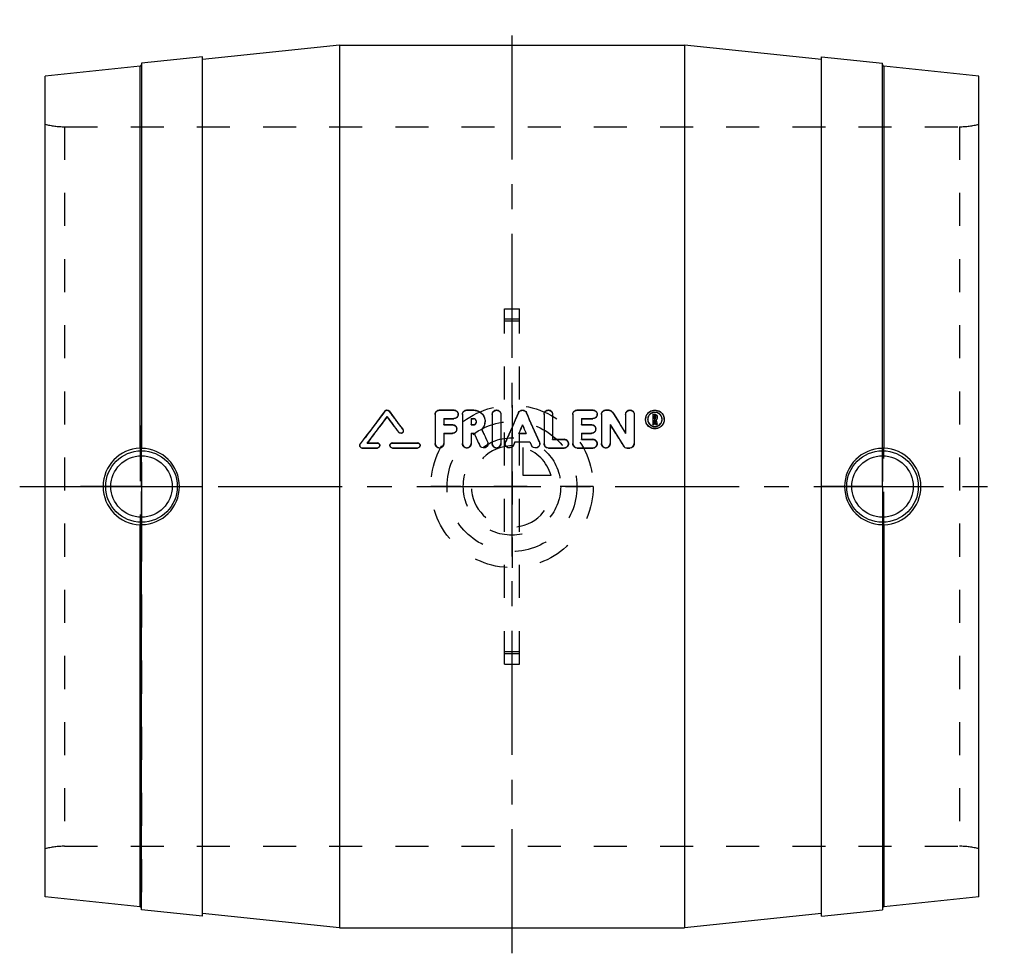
# Model space of a CAD drawing. Header units: millimetres. Extents: x 403 to 597, y 408 to 592.
import ezdxf

# ---------------------------------------------------------------- set-up
doc = ezdxf.new("R2010")
doc.units = ezdxf.units.MM
doc.header["$LTSCALE"] = 65.185185
doc.linetypes.add('CENTER', pattern=[0.6, 0.375, -0.075, 0.075, -0.075])
doc.linetypes.add('HIDDEN', pattern=[0.2, 0.1, -0.1])
doc.layers.get('0').update_dxf_attribs({"linetype": 'CONTINUOUS'})
for name, color, linetype in [('ACHSEN_S', 7, 'CONTINUOUS'), ('DEFAULT_2', 8, 'HIDDEN'), ('KOERPER', 7, 'CONTINUOUS'), ('KONST.EL_MIT_GEO', 7, 'CONTINUOUS'), ('KURVEN', 7, 'CONTINUOUS')]:
    doc.layers.add(name, color=color, linetype=linetype)

msp = doc.modelspace()

# ---------------------------------------------------------------- linework, layer by layer
at = {"color": 7, "linetype": 'Continuous'}
for p, q in [((426.73, 507.54), (426.73, 582.87)), ((427, 583.4), (427, 507.52)), ((426.73, 417.13), (426.73, 492.46)), ((427, 416.6), (427, 492.48))]:
    msp.add_line(p, q, dxfattribs=at)
for centre, radius, start, end in [((426.97, 500.01), 7.54, 91.8032, 180.0713), ((426.95, 500.01), 7.51, 359.9304, 89.6098), ((426.97, 499.99), 7.54, 179.9287, 268.1968), ((426.95, 499.99), 7.51, 270.3902, 0.0696)]:
    msp.add_arc(centre, radius, start, end, dxfattribs=at)
for points, knots in [([(427, 507.53), (427, 507.54), (426.96, 507.54), (426.92, 507.55), (426.83, 507.54), (426.77, 507.54), (426.73, 507.54)], [0, 0, 0, 0, 0.076234, 0.287379, 0.609844, 1, 1, 1, 1]), ([(426.73, 492.46), (426.77, 492.45), (426.83, 492.45), (426.92, 492.45), (426.96, 492.46), (427, 492.46), (427, 492.47)], [0, 0, 0, 0, 0.390156, 0.71262, 0.923765, 1, 1, 1, 1])]:
    msp.add_open_spline(points, degree=3, knots=knots, dxfattribs=at)
at = {"layer": 'ACHSEN_S', "color": 2, "linetype": 'CENTER'}
for p, q in [((500, 408), (500, 592)), ((403, 500), (597, 500))]:
    msp.add_line(p, q, dxfattribs=at)
at = {"layer": 'DEFAULT_2', "color": 8, "linetype": 'HIDDEN'}
for p, q in [((426.73, 507.54), (426.73, 492.46)), ((427, 492.48), (427, 507.52))]:
    msp.add_line(p, q, dxfattribs=at)
at = {"layer": 'KOERPER', "color": 7, "linetype": 'Continuous'}
for p, q in [((466, 587), (534, 587)), ((439, 584.66), (427, 583.4)), ((439, 415.34), (439, 584.66)), ((561, 415.34), (561, 584.66)), ((561, 584.66), (573, 583.4)), ((439, 415.34), (427, 416.6)), ((561, 415.34), (573, 416.6)), ((466, 413), (534, 413))]:
    msp.add_line(p, q, dxfattribs=at)
at = {"layer": 'KOERPER', "color": 8, "linetype": 'HIDDEN'}
for p, q in [((411.84, 570.9), (588.16, 570.9)), ((411.84, 429.1), (588.16, 429.1))]:
    msp.add_line(p, q, dxfattribs=at)
at = {"layer": 'KOERPER', "color": 2, "linetype": 'CENTER'}
for p, q in [((427, 500), (427, 512)), ((573, 500), (573, 512)), ((427, 500), (415, 500)), ((427, 500), (427, 488)), ((427, 500), (439, 500)), ((573, 500), (561, 500)), ((573, 500), (585, 500)), ((573, 500), (573, 488))]:
    msp.add_line(p, q, dxfattribs=at)
at = {"layer": 'KONST.EL_MIT_GEO', "color": 7, "linetype": 'Continuous'}
for p, q in [((466, 587), (439, 584.16)), ((466, 587), (466, 413)), ((534, 587), (534, 413)), ((561, 584.16), (534, 587)), ((426.73, 582.87), (408, 580.9)), ((573, 507.52), (573, 583.4)), ((573.27, 582.87), (573.27, 507.54)), ((592, 580.9), (573.27, 582.87)), ((408, 419.1), (408, 580.9)), ((592, 419.1), (592, 580.9)), ((484.87, 514.23), (484.87, 508.46)), ((485.72, 515.08), (488.55, 515.08)), ((490.24, 514.23), (490.24, 508.46)), ((491.09, 515.08), (492.41, 515.08)), ((496.11, 514.23), (496.11, 508.46)), ((497.81, 514.23), (497.81, 508.46)), ((506.31, 514.23), (506.31, 508.46)), ((508.01, 514.23), (508.01, 509.3)), ((511.97, 514.23), (511.97, 508.46)), ((512.82, 515.08), (515.94, 515.08)), ((517.63, 514.23), (517.63, 508.46)), ((518.48, 515.08), (519.05, 515.08)), ((522.39, 514.23), (522.39, 510.51)), ((524.09, 514.23), (524.09, 508.46)), ((527.73, 514.23), (528.16, 514.23)), ((527.73, 514.23), (527.73, 512.26)), ((475.36, 513.72), (475.36, 513.77)), ((486.56, 513.39), (486.56, 512.2)), ((486.56, 513.39), (488.55, 513.39)), ((486.56, 513.35), (488.55, 513.35)), ((486.56, 512.2), (488.26, 512.2)), ((488.55, 513.35), (488.55, 513.39)), ((491.94, 513.39), (491.94, 512.2)), ((491.94, 513.39), (492.41, 513.39)), ((491.94, 513.35), (492.41, 513.35)), ((491.94, 512.2), (492.41, 512.2)), ((492.41, 513.35), (492.41, 513.39)), ((513.67, 513.39), (513.67, 512.2)), ((513.67, 513.39), (515.94, 513.39)), ((513.67, 513.35), (515.94, 513.35)), ((513.67, 512.2), (515.65, 512.2)), ((515.94, 513.35), (515.94, 513.39)), ((519.33, 512.19), (519.33, 508.46)), ((527.73, 512.26), (528.02, 512.26)), ((527.73, 512.22), (528.02, 512.22)), ((528.02, 513.95), (528.16, 513.95)), ((528.02, 513.95), (528.02, 513.37)), ((528.02, 513.9), (528.16, 513.9)), ((528.02, 513.37), (528.16, 513.37)), ((528.02, 513.09), (528.1, 513.09)), ((528.02, 513.09), (528.02, 512.26)), ((528.02, 513.04), (528.1, 513.04)), ((528.1, 513.09), (528.12, 513)), ((528.12, 513), (528.25, 512.45)), ((528.25, 512.45), (528.27, 512.32)), ((528.27, 512.32), (528.29, 512.26)), ((528.29, 512.26), (528.58, 512.26)), ((528.29, 512.22), (528.58, 512.22)), ((528.3, 513.81), (528.3, 513.51)), ((528.38, 513.15), (528.4, 513.05)), ((528.4, 513.05), (528.42, 512.95)), ((528.42, 512.95), (528.45, 512.85)), ((528.45, 512.85), (528.55, 512.36)), ((528.55, 512.36), (528.56, 512.33)), ((528.56, 512.33), (528.58, 512.26)), ((528.58, 513.81), (528.58, 513.51)), ((477.68, 510.64), (477.68, 510.68)), ((486.56, 510.5), (486.56, 508.46)), ((486.56, 510.5), (488.26, 510.5)), ((486.56, 510.47), (488.26, 510.47)), ((488.26, 510.47), (488.26, 510.5)), ((491.94, 510.5), (491.94, 508.46)), ((491.94, 510.5), (492.52, 510.5)), ((491.94, 510.47), (492.52, 510.47)), ((492.52, 510.47), (492.52, 510.5)), ((494.07, 511.21), (494.19, 510.94)), ((501.34, 510.5), (502.79, 510.5)), ((502.06, 512.1), (502.06, 512.14)), ((513.67, 510.5), (513.67, 509.3)), ((513.67, 510.5), (515.65, 510.5)), ((513.67, 510.47), (515.65, 510.47)), ((515.65, 510.47), (515.65, 510.5)), ((470.68, 509.17), (470.1, 508.4)), ((471.48, 508.6), (473.47, 508.6)), ((476.44, 508.6), (481.39, 508.6)), ((500.59, 508.81), (500.29, 508.12)), ((500.59, 508.78), (500.59, 508.81)), ((500.59, 508.81), (503.53, 508.81)), ((500.59, 508.78), (503.53, 508.78)), ((503.53, 508.78), (503.53, 508.81)), ((503.53, 508.81), (503.84, 508.12)), ((503.53, 508.78), (503.84, 508.09)), ((508.01, 509.3), (510.28, 509.3)), ((513.67, 509.3), (515.94, 509.3)), ((470.5, 507.58), (470.5, 507.61)), ((470.5, 507.61), (473.47, 507.61)), ((470.5, 507.58), (473.47, 507.58)), ((473.47, 507.58), (473.47, 507.61)), ((476.44, 507.58), (476.44, 507.61)), ((476.44, 507.61), (481.39, 507.61)), ((476.44, 507.58), (481.39, 507.58)), ((481.39, 507.58), (481.39, 507.61)), ((493.65, 508.07), (493.65, 508.1)), ((503.84, 508.09), (503.84, 508.12)), ((507.16, 507.58), (507.16, 507.61)), ((507.16, 507.61), (510.28, 507.61)), ((507.16, 507.58), (510.28, 507.58)), ((510.28, 507.58), (510.28, 507.61)), ((512.82, 507.61), (515.94, 507.61)), ((512.82, 507.58), (512.82, 507.61)), ((512.82, 507.58), (515.94, 507.58)), ((515.94, 507.58), (515.94, 507.61)), ((521.96, 507.98), (521.96, 508.01)), ((522.68, 507.61), (523.24, 507.61)), ((522.68, 507.58), (522.68, 507.61)), ((522.68, 507.58), (523.24, 507.58)), ((523.24, 507.58), (523.24, 507.61)), ((573, 492.48), (573, 416.6)), ((573.27, 492.46), (573.27, 417.13)), ((426.73, 417.13), (408, 419.1)), ((592, 419.1), (573.27, 417.13)), ((466, 413), (439, 415.84)), ((561, 415.84), (534, 413))]:
    msp.add_line(p, q, dxfattribs=at)
at = {"layer": 'KONST.EL_MIT_GEO', "color": 8, "linetype": 'HIDDEN'}
for p, q in [((427, 583.02), (427, 417.1)), ((411.84, 570.9), (411.84, 429.1)), ((588.16, 570.9), (588.16, 429.1)), ((498.5, 465), (498.5, 535)), ((498.5, 535), (501.5, 535)), ((501.5, 465), (501.5, 535)), ((501.5, 532.98), (498.5, 532.98)), ((501.5, 532.57), (498.5, 532.57)), ((474.96, 514.83), (474.96, 514.88)), ((475.77, 514.83), (475.77, 514.88)), ((485.72, 515.03), (485.72, 515.08)), ((485.72, 515.03), (488.55, 515.03)), ((488.55, 515.03), (488.55, 515.08)), ((489.39, 514.19), (489.39, 514.23)), ((491.09, 515.03), (491.09, 515.08)), ((491.09, 515.03), (492.41, 515.03)), ((492.41, 515.03), (492.41, 515.08)), ((501.29, 514.52), (501.29, 514.57)), ((502.84, 514.52), (502.84, 514.57)), ((512.82, 515.03), (512.82, 515.08)), ((512.82, 515.03), (515.94, 515.03)), ((515.94, 515.03), (515.94, 515.08)), ((516.79, 514.19), (516.79, 514.23)), ((518.48, 515.03), (518.48, 515.08)), ((518.48, 515.03), (519.05, 515.03)), ((519.05, 515.03), (519.05, 515.08)), ((519.77, 514.63), (519.77, 514.68)), ((527.73, 514.18), (528.16, 514.18)), ((528.16, 514.18), (528.16, 514.23)), ((486.56, 512.15), (486.56, 512.2)), ((488.26, 512.15), (488.26, 512.2)), ((491.94, 512.15), (491.94, 512.2)), ((492.41, 512.15), (492.41, 512.2)), ((493.01, 512.75), (493.01, 512.79)), ((494.71, 512.75), (494.71, 512.79)), ((513.67, 512.15), (513.67, 512.2)), ((515.65, 512.15), (515.65, 512.2)), ((526.32, 513.2), (526.32, 513.25)), ((526.74, 513.2), (526.74, 513.25)), ((527.73, 512.22), (527.73, 512.26)), ((528.02, 513.32), (528.02, 513.37)), ((528.02, 513.32), (528.16, 513.32)), ((528.02, 512.22), (528.02, 512.26)), ((528.1, 513.04), (528.1, 513.09)), ((528.1, 513.04), (528.12, 512.95)), ((528.12, 512.95), (528.25, 512.4)), ((528.16, 513.9), (528.16, 513.95)), ((528.16, 513.32), (528.16, 513.37)), ((528.25, 512.4), (528.27, 512.28)), ((528.27, 512.28), (528.29, 512.22)), ((528.29, 512.22), (528.29, 512.26)), ((528.3, 513.46), (528.3, 513.51)), ((528.38, 513.1), (528.38, 513.15)), ((528.38, 513.1), (528.58, 512.22)), ((528.58, 513.46), (528.58, 513.51)), ((528.58, 512.22), (528.58, 512.26)), ((529.57, 513.2), (529.57, 513.25)), ((530, 513.2), (530, 513.25)), ((478.48, 511.23), (478.48, 511.27)), ((478.58, 510.94), (478.58, 510.98)), ((486.56, 512.15), (488.26, 512.15)), ((489.11, 511.31), (489.11, 511.35)), ((491.94, 512.15), (492.41, 512.15)), ((494.07, 511.17), (494.07, 511.21)), ((501.34, 510.47), (501.34, 510.5)), ((501.36, 510.5), (501.34, 510.47)), ((501.34, 510.47), (502.79, 510.47)), ((502.77, 510.5), (502.79, 510.47)), ((502.79, 510.47), (502.79, 510.5)), ((513.67, 512.15), (515.65, 512.15)), ((516.5, 511.31), (516.5, 511.35)), ((519.33, 512.15), (519.62, 511.69)), ((522.39, 510.47), (522.39, 510.51)), ((470.1, 508.37), (470.1, 508.4)), ((471.48, 508.57), (471.48, 508.6)), ((471.48, 508.57), (473.47, 508.57)), ((473.47, 508.57), (473.47, 508.6)), ((476.44, 508.57), (476.44, 508.6)), ((476.44, 508.57), (481.39, 508.57)), ((481.39, 508.57), (481.39, 508.6)), ((484.87, 508.43), (484.87, 508.46)), ((486.56, 508.43), (486.56, 508.46)), ((490.24, 508.43), (490.24, 508.46)), ((491.94, 508.43), (491.94, 508.46)), ((495.19, 508.79), (495.19, 508.82)), ((495.26, 508.43), (495.26, 508.46)), ((496.11, 508.43), (496.11, 508.46)), ((497.81, 508.43), (497.81, 508.46)), ((498.66, 508.46), (498.66, 508.43)), ((498.73, 508.77), (498.73, 508.8)), ((500.59, 508.78), (500.29, 508.09)), ((505.39, 508.77), (505.39, 508.8)), ((505.46, 508.43), (505.46, 508.46)), ((506.31, 508.43), (506.31, 508.46)), ((508.01, 509.27), (508.01, 509.3)), ((508.01, 509.27), (510.28, 509.27)), ((510.28, 509.27), (510.28, 509.3)), ((511.13, 508.43), (511.13, 508.46)), ((511.97, 508.43), (511.97, 508.46)), ((513.67, 509.27), (513.67, 509.3)), ((513.67, 509.27), (515.94, 509.27)), ((515.94, 509.27), (515.94, 509.3)), ((516.79, 508.43), (516.79, 508.46)), ((517.63, 508.43), (517.63, 508.46)), ((519.33, 508.43), (519.33, 508.46)), ((524.09, 508.43), (524.09, 508.46)), ((470, 508.1), (470, 508.08)), ((473.96, 508.08), (473.96, 508.1)), ((475.94, 508.1), (475.94, 508.08)), ((481.89, 508.08), (481.89, 508.1)), ((500.29, 508.09), (500.29, 508.12)), ((573, 507.52), (573, 492.48)), ((573.27, 492.46), (573.27, 507.54)), ((501.5, 467.43), (498.5, 467.43)), ((501.5, 467.02), (498.5, 467.02)), ((498.5, 465), (501.5, 465))]:
    msp.add_line(p, q, dxfattribs=at)
at = {"layer": 'KONST.EL_MIT_GEO', "color": 7, "linetype": 'Continuous'}
for centre, radius in [((427, 500), 7.05), ((573, 500), 7.05), ((427, 500), 6.05), ((573, 500), 6.05)]:
    msp.add_circle(centre, radius, dxfattribs=at)
for centre, radius, start, end in [((426.7, 583.17), 0.3, 276, 360), ((573.3, 583.17), 0.3, 189.3333, 264), ((2512.32, -1019.29), 2550.39, 143.01956, 143.17981), ((3151.08, -660.07), 2898.48, 156.09238, 156.21721), ((-2146.95, -660.07), 2898.48, 23.78279, 23.90762), ((528.16, 513.23), 1.42, 60.551, 119.4623), ((528.16, 513.18), 1.42, 60.5974, 119.3682), ((2523.1, -1026.46), 2562.33, 143.05098, 143.19554), ((492.43, 512.79), 0.586, 355.7076, 359.99), ((492.43, 512.8), 2.29, 315.9211, 359.9412), ((528.14, 513.25), 1.82, 157.3281, 179.9203), ((528.16, 513.51), 0.421, 301.3253, 314.4409), ((528.16, 513.46), 0.421, 307.9258, 320.7735), ((528.17, 513.81), 0.413, 0.0701, 10.835), ((528.17, 513.51), 0.416, 353.1978, 359.9814), ((528.18, 513.25), 1.82, 0.0799, 22.698), ((528.15, 513.25), 1.4, 246.1819, 248.5544), ((528.16, 513.26), 1.42, 248.5673, 255.2179), ((528.16, 513.26), 1.42, 284.8303, 299.5404), ((473.47, 508.1), 0.495, 269.9972, 90.0284), ((476.44, 508.1), 0.495, 89.9728, 270.004), ((481.39, 508.1), 0.495, 269.9972, 90.0284), ((485.72, 508.46), 0.849, 180.0493, 359.9507), ((491.09, 508.46), 0.849, 180.0493, 359.9507), ((496.96, 508.46), 0.849, 180.0493, 359.9507), ((507.16, 508.46), 0.849, 180.0314, 270.0142), ((510.28, 508.46), 0.848, 269.9859, 90.0561), ((512.82, 508.46), 0.849, 180.0314, 270.0142), ((515.94, 508.46), 0.848, 269.9859, 90.0561), ((518.48, 508.46), 0.849, 180.0493, 359.9507), ((523.24, 508.46), 0.849, 269.9858, 359.9685), ((470.5, 508.1), 0.495, 180.0533, 270.0134), ((522.67, 508.46), 0.849, 212.0186, 270.0091), ((522.67, 508.43), 0.85, 212.1604, 270.0344), ((573.05, 500.01), 7.51, 90.3902, 180.0696), ((573.03, 500.01), 7.54, 359.9287, 88.1968), ((573.05, 499.99), 7.51, 179.9304, 269.6098), ((573.03, 499.99), 7.54, 271.8032, 0.0713), ((426.7, 416.83), 0.3, 0, 84), ((573.3, 416.83), 0.3, 96, 170.6667)]:
    msp.add_arc(centre, radius, start, end, dxfattribs=at)
at = {"layer": 'KONST.EL_MIT_GEO', "color": 8, "linetype": 'HIDDEN'}
for centre, radius, start, end in [((573.3, 583.17), 0.3, 180, 189.3333), ((411.84, 585.9), 15, 255.1649, 270), ((588.16, 585.9), 15, 270, 284.8351), ((2505.92, -1019.79), 2545.55, 142.92479, 143.10667), ((488.56, 514.19), 0.833, 345.0203, 359.9433), ((3136.08, -657.5), 2883.71, 156.01923, 156.14434), ((-2131.96, -657.5), 2883.71, 23.85566, 23.98077), ((515.95, 514.19), 0.833, 345.0203, 359.9433), ((2511.6, -1023.14), 2551.12, 142.9561, 143.10097), ((492.44, 512.75), 2.27, 315.7933, 354.4109), ((492.45, 512.75), 2.26, 354.4671, 0.0004), ((528.16, 513.46), 0.422, 301.1951, 307.9258), ((488.28, 511.31), 0.836, 346.197, 359.9554), ((515.67, 511.31), 0.836, 346.197, 359.9554), ((411.84, 414.1), 15, 90, 104.8351), ((588.16, 414.1), 15, 75.1649, 90), ((573.3, 416.83), 0.3, 170.6667, 180)]:
    msp.add_arc(centre, radius, start, end, dxfattribs=at)
at = {"layer": 'KONST.EL_MIT_GEO', "color": 7, "linetype": 'Continuous'}
for points, knots in [([(474.96, 514.88), (475.05, 515), (475.36, 515.16), (475.68, 515), (475.77, 514.88)], [0, 0, 0, 0, 0.499999, 1, 1, 1, 1]), ([(484.87, 514.23), (484.87, 514.45), (485.05, 514.9), (485.5, 515.08), (485.72, 515.08)], [0, 0, 0, 0, 0.497709, 1, 1, 1, 1]), ([(488.55, 515.08), (488.76, 515.08), (489.21, 514.9), (489.39, 514.45), (489.39, 514.23)], [0, 0, 0, 0, 0.502288, 1, 1, 1, 1]), ([(489.39, 514.23), (489.39, 514.02), (489.21, 513.57), (488.76, 513.39), (488.55, 513.39)], [0, 0, 0, 0, 0.497825, 1, 1, 1, 1]), ([(490.24, 514.23), (490.24, 514.45), (490.43, 514.9), (490.88, 515.08), (491.09, 515.08)], [0, 0, 0, 0, 0.497709, 1, 1, 1, 1]), ([(492.41, 515.08), (492.71, 515.08), (493.32, 514.96), (494.08, 514.45), (494.59, 513.69), (494.71, 513.09), (494.71, 512.79)], [0, 0, 0, 0, 0.251472, 0.501888, 0.751201, 1, 1, 1, 1]), ([(496.11, 514.23), (496.11, 514.45), (496.3, 514.9), (496.96, 515.17), (497.63, 514.9), (497.81, 514.45), (497.81, 514.23)], [0, 0, 0, 0, 0.248931, 0.500008, 0.751059, 1, 1, 1, 1]), ([(501.29, 514.57), (501.35, 514.72), (501.57, 514.98), (502.06, 515.12), (502.55, 514.98), (502.77, 514.72), (502.84, 514.57)], [0, 0, 0, 0, 0.249253, 0.499999, 0.750746, 1, 1, 1, 1]), ([(506.31, 514.23), (506.31, 514.45), (506.5, 514.9), (507.16, 515.17), (507.83, 514.9), (508.01, 514.45), (508.01, 514.23)], [0, 0, 0, 0, 0.248931, 0.500008, 0.751059, 1, 1, 1, 1]), ([(511.97, 514.23), (511.97, 514.45), (512.16, 514.9), (512.61, 515.08), (512.82, 515.08)], [0, 0, 0, 0, 0.497709, 1, 1, 1, 1]), ([(515.94, 515.08), (516.15, 515.08), (516.6, 514.9), (516.79, 514.45), (516.79, 514.23)], [0, 0, 0, 0, 0.502288, 1, 1, 1, 1]), ([(516.79, 514.23), (516.79, 514.02), (516.6, 513.57), (516.15, 513.39), (515.94, 513.39)], [0, 0, 0, 0, 0.497825, 1, 1, 1, 1]), ([(517.63, 514.23), (517.63, 514.45), (517.82, 514.9), (518.27, 515.08), (518.48, 515.08)], [0, 0, 0, 0, 0.497709, 1, 1, 1, 1]), ([(519.05, 515.08), (519.19, 515.08), (519.48, 515.01), (519.69, 514.8), (519.77, 514.68)], [0, 0, 0, 0, 0.501455, 1, 1, 1, 1]), ([(522.39, 514.23), (522.39, 514.45), (522.58, 514.9), (523.24, 515.17), (523.91, 514.9), (524.09, 514.45), (524.09, 514.23)], [0, 0, 0, 0, 0.248931, 0.500008, 0.751059, 1, 1, 1, 1]), ([(526.46, 513.95), (526.6, 514.28), (527.08, 514.86), (528.16, 515.18), (529.24, 514.86), (529.72, 514.28), (529.86, 513.95)], [0, 0, 0, 0, 0.249172, 0.499998, 0.750822, 1, 1, 1, 1]), ([(527.46, 514.47), (527.25, 514.35), (526.88, 513.99), (526.74, 513.49), (526.74, 513.25)], [0, 0, 0, 0, 0.501047, 1, 1, 1, 1]), ([(529.57, 513.25), (529.57, 513.49), (529.44, 513.99), (529.07, 514.35), (528.86, 514.47)], [0, 0, 0, 0, 0.498951, 1, 1, 1, 1]), ([(488.26, 512.2), (488.48, 512.2), (488.93, 512.02), (489.11, 511.57), (489.11, 511.35)], [0, 0, 0, 0, 0.501449, 1, 1, 1, 1]), ([(489.37, 513.97), (489.32, 513.8), (489.1, 513.47), (488.73, 513.35), (488.55, 513.35)], [0, 0, 0, 0, 0.498025, 1, 1, 1, 1]), ([(493.01, 512.79), (493.01, 512.95), (492.88, 513.26), (492.57, 513.39), (492.41, 513.39)], [0, 0, 0, 0, 0.49796, 1, 1, 1, 1]), ([(492.94, 513.03), (492.89, 513.13), (492.73, 513.29), (492.52, 513.35), (492.41, 513.35)], [0, 0, 0, 0, 0.499729, 1, 1, 1, 1]), ([(492.41, 512.2), (492.56, 512.2), (492.86, 512.31), (493, 512.6), (493.01, 512.75)], [0, 0, 0, 0, 0.501891, 1, 1, 1, 1]), ([(515.65, 512.2), (515.87, 512.2), (516.32, 512.02), (516.5, 511.57), (516.5, 511.35)], [0, 0, 0, 0, 0.501449, 1, 1, 1, 1]), ([(516.76, 513.97), (516.71, 513.8), (516.49, 513.47), (516.12, 513.35), (515.94, 513.35)], [0, 0, 0, 0, 0.498025, 1, 1, 1, 1]), ([(529.86, 512.55), (529.72, 512.22), (529.24, 511.63), (528.16, 511.31), (527.08, 511.63), (526.6, 512.22), (526.46, 512.55)], [0, 0, 0, 0, 0.249394, 0.499998, 0.7506, 1, 1, 1, 1]), ([(529.86, 512.5), (529.72, 512.18), (529.24, 511.59), (528.16, 511.27), (527.08, 511.59), (526.6, 512.18), (526.46, 512.5)], [0, 0, 0, 0, 0.249915, 0.500353, 0.750304, 1, 1, 1, 1]), ([(478.58, 510.98), (478.58, 510.87), (478.51, 510.67), (478.25, 510.48), (477.92, 510.47), (477.74, 510.6), (477.68, 510.68)], [0, 0, 0, 0, 0.249104, 0.499149, 0.749704, 1, 1, 1, 1]), ([(478.53, 510.73), (478.46, 510.58), (478.14, 510.35), (477.78, 510.51), (477.68, 510.64)], [0, 0, 0, 0, 0.498598, 1, 1, 1, 1]), ([(489.11, 511.35), (489.11, 511.13), (488.93, 510.68), (488.48, 510.5), (488.26, 510.5)], [0, 0, 0, 0, 0.498643, 1, 1, 1, 1]), ([(516.5, 511.35), (516.5, 511.13), (516.32, 510.68), (515.87, 510.5), (515.65, 510.5)], [0, 0, 0, 0, 0.498643, 1, 1, 1, 1]), ([(495.26, 508.46), (495.26, 508.27), (495.13, 507.88), (494.61, 507.56), (494.01, 507.63), (493.73, 507.93), (493.65, 508.1)], [0, 0, 0, 0, 0.249607, 0.499722, 0.749996, 1, 1, 1, 1]), ([(495.26, 508.43), (495.26, 508.24), (495.13, 507.86), (494.62, 507.54), (494.01, 507.61), (493.73, 507.9), (493.65, 508.07)], [0, 0, 0, 0, 0.248525, 0.498889, 0.749256, 1, 1, 1, 1]), ([(500.29, 508.12), (500.21, 507.94), (499.93, 507.64), (499.32, 507.56), (498.8, 507.88), (498.66, 508.27), (498.66, 508.46)], [0, 0, 0, 0, 0.249969, 0.500226, 0.750341, 1, 1, 1, 1]), ([(500.29, 508.09), (500.21, 507.91), (499.93, 507.61), (499.32, 507.54), (498.8, 507.85), (498.66, 508.24), (498.66, 508.43)], [0, 0, 0, 0, 0.250124, 0.499404, 0.749466, 1, 1, 1, 1]), ([(505.46, 508.46), (505.47, 508.27), (505.33, 507.88), (504.8, 507.56), (504.2, 507.64), (503.91, 507.94), (503.84, 508.12)], [0, 0, 0, 0, 0.249628, 0.499751, 0.750018, 1, 1, 1, 1]), ([(505.46, 508.43), (505.46, 508.24), (505.33, 507.85), (504.81, 507.54), (504.2, 507.61), (503.92, 507.91), (503.84, 508.09)], [0, 0, 0, 0, 0.24855, 0.498898, 0.749249, 1, 1, 1, 1]), ([(507.16, 507.58), (506.95, 507.58), (506.5, 507.76), (506.31, 508.21), (506.31, 508.43)], [0, 0, 0, 0, 0.50069, 1, 1, 1, 1]), ([(511.13, 508.43), (511.13, 508.21), (510.94, 507.76), (510.49, 507.58), (510.28, 507.58)], [0, 0, 0, 0, 0.497895, 1, 1, 1, 1]), ([(512.82, 507.58), (512.61, 507.58), (512.16, 507.76), (511.97, 508.21), (511.97, 508.43)], [0, 0, 0, 0, 0.50069, 1, 1, 1, 1]), ([(516.79, 508.43), (516.79, 508.21), (516.6, 507.76), (516.15, 507.58), (515.94, 507.58)], [0, 0, 0, 0, 0.497895, 1, 1, 1, 1]), ([(524.09, 508.43), (524.09, 508.21), (523.91, 507.76), (523.46, 507.58), (523.24, 507.58)], [0, 0, 0, 0, 0.499114, 1, 1, 1, 1]), ([(470.5, 507.58), (470.37, 507.58), (470.11, 507.69), (470, 507.95), (470, 508.08)], [0, 0, 0, 0, 0.501169, 1, 1, 1, 1]), ([(473.96, 508.08), (473.96, 507.95), (473.86, 507.69), (473.59, 507.58), (473.47, 507.58)], [0, 0, 0, 0, 0.499502, 1, 1, 1, 1]), ([(476.44, 507.58), (476.31, 507.58), (476.05, 507.69), (475.94, 507.95), (475.94, 508.08)], [0, 0, 0, 0, 0.501357, 1, 1, 1, 1]), ([(481.89, 508.08), (481.89, 507.95), (481.78, 507.69), (481.52, 507.58), (481.39, 507.58)], [0, 0, 0, 0, 0.499502, 1, 1, 1, 1]), ([(573.27, 507.54), (573.23, 507.54), (573.17, 507.54), (573.08, 507.55), (573.04, 507.54), (573, 507.54), (573, 507.53)], [0, 0, 0, 0, 0.390155, 0.712619, 0.923765, 1, 1, 1, 1]), ([(573, 492.47), (573, 492.46), (573.04, 492.46), (573.08, 492.45), (573.17, 492.45), (573.23, 492.45), (573.27, 492.46)], [0, 0, 0, 0, 0.076234, 0.28738, 0.609844, 1, 1, 1, 1])]:
    msp.add_open_spline(points, degree=3, knots=knots, dxfattribs=at)
at = {"layer": 'KONST.EL_MIT_GEO', "color": 8, "linetype": 'HIDDEN'}
for points, knots in [([(474.96, 514.83), (475.05, 514.95), (475.36, 515.11), (475.68, 514.95), (475.77, 514.83)], [0, 0, 0, 0, 0.499829, 1, 1, 1, 1]), ([(484.87, 514.19), (484.87, 514.4), (485.05, 514.85), (485.5, 515.03), (485.72, 515.03)], [0, 0, 0, 0, 0.498338, 1, 1, 1, 1]), ([(488.55, 515.03), (488.76, 515.03), (489.21, 514.85), (489.39, 514.4), (489.39, 514.19)], [0, 0, 0, 0, 0.502278, 1, 1, 1, 1]), ([(490.24, 514.19), (490.24, 514.4), (490.43, 514.85), (490.88, 515.03), (491.09, 515.03)], [0, 0, 0, 0, 0.498338, 1, 1, 1, 1]), ([(492.41, 515.03), (492.71, 515.03), (493.31, 514.91), (494.08, 514.4), (494.59, 513.65), (494.71, 513.05), (494.71, 512.75)], [0, 0, 0, 0, 0.251335, 0.501831, 0.751131, 1, 1, 1, 1]), ([(496.11, 514.19), (496.11, 514.4), (496.3, 514.85), (496.96, 515.11), (497.62, 514.85), (497.81, 514.4), (497.81, 514.19)], [0, 0, 0, 0, 0.249356, 0.499551, 0.749888, 1, 1, 1, 1]), ([(501.29, 514.52), (501.35, 514.67), (501.57, 514.93), (502.06, 515.07), (502.55, 514.93), (502.77, 514.67), (502.84, 514.52)], [0, 0, 0, 0, 0.248596, 0.499012, 0.750134, 1, 1, 1, 1]), ([(506.31, 514.19), (506.31, 514.4), (506.5, 514.85), (507.16, 515.11), (507.82, 514.85), (508.01, 514.4), (508.01, 514.19)], [0, 0, 0, 0, 0.249356, 0.499551, 0.749888, 1, 1, 1, 1]), ([(511.97, 514.19), (511.97, 514.4), (512.16, 514.85), (512.61, 515.03), (512.82, 515.03)], [0, 0, 0, 0, 0.498338, 1, 1, 1, 1]), ([(515.94, 515.03), (516.15, 515.03), (516.6, 514.85), (516.79, 514.4), (516.79, 514.19)], [0, 0, 0, 0, 0.502278, 1, 1, 1, 1]), ([(517.63, 514.19), (517.63, 514.4), (517.82, 514.85), (518.27, 515.03), (518.48, 515.03)], [0, 0, 0, 0, 0.498338, 1, 1, 1, 1]), ([(519.05, 515.03), (519.19, 515.03), (519.48, 514.95), (519.69, 514.75), (519.77, 514.63)], [0, 0, 0, 0, 0.497939, 1, 1, 1, 1]), ([(522.39, 514.19), (522.39, 514.4), (522.58, 514.85), (523.24, 515.11), (523.9, 514.85), (524.09, 514.4), (524.09, 514.19)], [0, 0, 0, 0, 0.249356, 0.499551, 0.749888, 1, 1, 1, 1]), ([(526.32, 513.2), (526.32, 513.44), (526.41, 513.92), (526.95, 514.72), (528.16, 515.23), (529.37, 514.72), (529.9, 513.92), (530, 513.44), (530, 513.2)], [0, 0, 0, 0, 0.12562, 0.252387, 0.500678, 0.748871, 0.875196, 1, 1, 1, 1]), ([(528.16, 514.18), (528.27, 514.18), (528.49, 514.1), (528.58, 513.87), (528.58, 513.77)], [0, 0, 0, 0, 0.500088, 1, 1, 1, 1]), ([(492.41, 512.15), (492.56, 512.15), (492.88, 512.28), (493.01, 512.6), (493.01, 512.75)], [0, 0, 0, 0, 0.501173, 1, 1, 1, 1]), ([(526.74, 513.2), (526.74, 512.85), (527.05, 512.1), (528.16, 511.65), (529.26, 512.1), (529.57, 512.84), (529.57, 513.2)], [0, 0, 0, 0, 0.249231, 0.499779, 0.750378, 1, 1, 1, 1]), ([(528.16, 513.32), (528.19, 513.32), (528.27, 513.35), (528.3, 513.43), (528.3, 513.46)], [0, 0, 0, 0, 0.502925, 1, 1, 1, 1]), ([(488.26, 512.15), (488.48, 512.15), (488.93, 511.98), (489.11, 511.53), (489.11, 511.31)], [0, 0, 0, 0, 0.50198, 1, 1, 1, 1]), ([(489.09, 511.11), (489.04, 510.93), (488.83, 510.6), (488.45, 510.47), (488.26, 510.47)], [0, 0, 0, 0, 0.498191, 1, 1, 1, 1]), ([(515.65, 512.15), (515.87, 512.15), (516.32, 511.98), (516.5, 511.53), (516.5, 511.31)], [0, 0, 0, 0, 0.50198, 1, 1, 1, 1]), ([(516.48, 511.11), (516.43, 510.93), (516.22, 510.6), (515.84, 510.47), (515.65, 510.47)], [0, 0, 0, 0, 0.498191, 1, 1, 1, 1]), ([(473.47, 508.57), (473.59, 508.57), (473.86, 508.46), (473.96, 508.2), (473.96, 508.08)], [0, 0, 0, 0, 0.501398, 1, 1, 1, 1]), ([(475.94, 508.08), (475.94, 508.2), (476.05, 508.46), (476.31, 508.57), (476.44, 508.57)], [0, 0, 0, 0, 0.49946, 1, 1, 1, 1]), ([(481.39, 508.57), (481.52, 508.57), (481.78, 508.46), (481.89, 508.2), (481.89, 508.08)], [0, 0, 0, 0, 0.501398, 1, 1, 1, 1]), ([(486.56, 508.43), (486.56, 508.21), (486.38, 507.76), (485.72, 507.49), (485.05, 507.76), (484.87, 508.21), (484.87, 508.43)], [0, 0, 0, 0, 0.249744, 0.499551, 0.74951, 1, 1, 1, 1]), ([(491.94, 508.43), (491.94, 508.21), (491.76, 507.76), (491.09, 507.49), (490.43, 507.76), (490.24, 508.21), (490.24, 508.43)], [0, 0, 0, 0, 0.249744, 0.499551, 0.74951, 1, 1, 1, 1]), ([(497.81, 508.43), (497.81, 508.21), (497.63, 507.76), (496.96, 507.49), (496.3, 507.76), (496.11, 508.21), (496.11, 508.43)], [0, 0, 0, 0, 0.249744, 0.499551, 0.74951, 1, 1, 1, 1]), ([(510.28, 509.27), (510.49, 509.27), (510.94, 509.09), (511.13, 508.64), (511.13, 508.43)], [0, 0, 0, 0, 0.50157, 1, 1, 1, 1]), ([(515.94, 509.27), (516.15, 509.27), (516.6, 509.09), (516.79, 508.64), (516.79, 508.43)], [0, 0, 0, 0, 0.50157, 1, 1, 1, 1]), ([(519.33, 508.43), (519.33, 508.21), (519.15, 507.76), (518.48, 507.49), (517.82, 507.76), (517.63, 508.21), (517.63, 508.43)], [0, 0, 0, 0, 0.249744, 0.499551, 0.74951, 1, 1, 1, 1])]:
    msp.add_open_spline(points, degree=3, knots=knots, dxfattribs=at)
at = {"layer": 'KONST.EL_MIT_GEO', "color": 7, "linetype": 'Continuous'}
for points in [[(475.77, 514.88), (476.67, 513.68), (477.57, 512.47), (478.48, 511.27)], [(519.77, 514.68), (520.65, 513.29), (521.52, 511.9), (522.39, 510.51)], [(527.46, 514.42), (527.25, 514.3), (527.06, 514.12), (526.94, 513.91)], [(528.16, 514.23), (528.21, 514.23), (528.26, 514.22), (528.31, 514.21)], [(528.31, 514.21), (528.35, 514.19), (528.39, 514.17), (528.43, 514.14)], [(528.43, 514.14), (528.5, 514.08), (528.56, 513.98), (528.57, 513.89)], [(529.38, 513.91), (529.26, 514.12), (529.07, 514.3), (528.86, 514.42)], [(475.36, 513.77), (476.14, 512.74), (476.91, 511.71), (477.68, 510.68)], [(475.36, 513.72), (476.14, 512.7), (476.91, 511.67), (477.68, 510.64)], [(519.33, 512.19), (520.21, 510.8), (521.08, 509.4), (521.96, 508.01)], [(526.46, 512.55), (526.37, 512.77), (526.32, 513.01), (526.32, 513.25)], [(526.74, 513.25), (526.74, 513), (526.81, 512.75), (526.94, 512.54)], [(526.94, 512.54), (527.08, 512.29), (527.32, 512.08), (527.59, 511.96)], [(528.28, 513.88), (528.26, 513.92), (528.21, 513.95), (528.16, 513.95)], [(528.29, 513.81), (528.27, 513.86), (528.21, 513.9), (528.16, 513.9)], [(528.16, 513.37), (528.18, 513.37), (528.21, 513.38), (528.23, 513.39)], [(528.23, 513.39), (528.26, 513.4), (528.28, 513.43), (528.29, 513.46)], [(528.3, 513.81), (528.3, 513.84), (528.29, 513.86), (528.28, 513.88)], [(528.29, 513.46), (528.3, 513.47), (528.3, 513.49), (528.3, 513.51)], [(528.58, 513.46), (528.57, 513.37), (528.52, 513.27), (528.46, 513.21)], [(528.86, 512.03), (529.07, 512.15), (529.26, 512.33), (529.38, 512.54)], [(529.38, 512.54), (529.51, 512.75), (529.57, 513), (529.57, 513.25)], [(530, 513.25), (530, 513.01), (529.95, 512.77), (529.86, 512.55)], [(478.48, 511.27), (478.54, 511.19), (478.58, 511.08), (478.58, 510.98)], [(492.52, 510.5), (492.9, 509.7), (493.27, 508.9), (493.65, 508.1)], [(492.52, 510.47), (492.9, 509.67), (493.27, 508.87), (493.65, 508.07)], [(494.19, 510.94), (494.52, 510.23), (494.85, 509.52), (495.19, 508.82)], [(502.06, 512.14), (501.82, 511.59), (501.58, 511.05), (501.34, 510.5)], [(502.06, 512.1), (501.83, 511.57), (501.59, 511.04), (501.36, 510.5)], [(502.06, 512.14), (502.3, 511.59), (502.54, 511.05), (502.79, 510.5)], [(502.06, 512.1), (502.3, 511.57), (502.53, 511.04), (502.77, 510.5)], [(527.8, 511.89), (528.03, 511.83), (528.29, 511.83), (528.52, 511.89)], [(470, 508.1), (470, 508.21), (470.04, 508.32), (470.1, 508.4)], [(495.19, 508.82), (495.24, 508.7), (495.26, 508.58), (495.26, 508.46)], [(498.66, 508.46), (498.66, 508.57), (498.69, 508.69), (498.73, 508.8)], [(505.39, 508.8), (505.44, 508.69), (505.46, 508.57), (505.46, 508.46)]]:
    msp.add_open_spline(points, degree=3, dxfattribs=at)
at = {"layer": 'KONST.EL_MIT_GEO', "color": 8, "linetype": 'HIDDEN'}
for points in [[(475.77, 514.83), (476.67, 513.63), (477.57, 512.43), (478.48, 511.23)], [(519.77, 514.63), (520.65, 513.25), (521.52, 511.86), (522.39, 510.47)], [(493.01, 512.75), (493.01, 512.85), (492.99, 512.95), (492.94, 513.03)], [(526.46, 512.5), (526.37, 512.72), (526.32, 512.97), (526.32, 513.2)], [(526.94, 513.91), (526.81, 513.7), (526.74, 513.45), (526.74, 513.2)], [(528.3, 513.77), (528.3, 513.78), (528.3, 513.8), (528.29, 513.81)], [(528.58, 513.46), (528.58, 513.37), (528.55, 513.27), (528.49, 513.2)], [(529.57, 513.2), (529.57, 513.45), (529.51, 513.7), (529.38, 513.91)], [(530, 513.2), (530, 512.97), (529.95, 512.72), (529.86, 512.5)], [(478.48, 511.23), (478.54, 511.15), (478.58, 511.04), (478.58, 510.94)], [(478.58, 510.94), (478.58, 510.87), (478.56, 510.79), (478.53, 510.73)], [(494.07, 511.17), (494.44, 510.37), (494.81, 509.58), (495.19, 508.79)], [(519.62, 511.69), (520.4, 510.45), (521.18, 509.22), (521.96, 507.98)], [(470, 508.08), (470, 508.18), (470.04, 508.29), (470.1, 508.37)], [(495.19, 508.79), (495.24, 508.67), (495.26, 508.55), (495.26, 508.43)], [(498.66, 508.43), (498.66, 508.54), (498.69, 508.66), (498.73, 508.77)], [(505.39, 508.77), (505.44, 508.66), (505.46, 508.54), (505.46, 508.43)]]:
    msp.add_open_spline(points, degree=3, dxfattribs=at)
at = {"layer": 'KURVEN', "color": 8, "linetype": 'HIDDEN'}
for p, q in [((500, 516), (500, 484)), ((502.2, 502.2), (502.2, 507.69)), ((507.69, 502.2), (502.2, 502.2)), ((516, 500), (484, 500))]:
    msp.add_line(p, q, dxfattribs=at)
for radius in [16, 12.8, 9.6]:
    msp.add_circle((500, 500), radius, dxfattribs=at)
for start, end in [(90, 360), (15.962, 74.038)]:
    msp.add_arc((500, 500), 8, start, end, dxfattribs=at)

doc.saveas('drawing.dxf')
